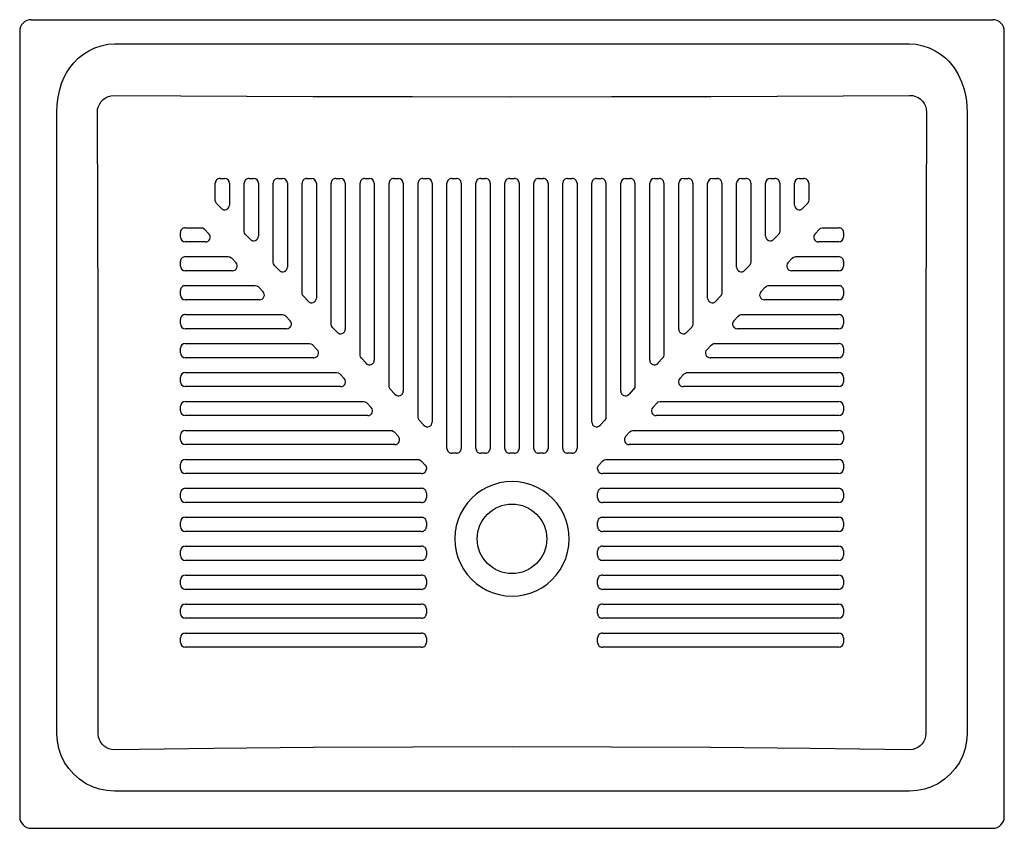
# Model space of a CAD drawing. Header units: millimetres. Extents: x 4245.296 to 4246.146, y 3250.811 to 3251.509.
import ezdxf

# ---------------------------------------------------------------- set-up
doc = ezdxf.new("R2010")
doc.units = ezdxf.units.MM
doc.layers.add('SANINDUSA', color=3, linetype='Continuous')

msp = doc.modelspace()

# ---------------------------------------------------------------- linework, layer by layer
at = {"layer": 'SANINDUSA'}
for p, q in [((4245.3062, 3251.50907), (4245.30774, 3251.50907)), ((4245.30774, 3251.50907), (4246.13459, 3251.50907)), ((4246.13459, 3251.50907), (4246.13613, 3251.50907)), ((4245.2962, 3251.49907), (4245.2962, 3250.82085)), ((4246.14613, 3250.82085), (4246.14613, 3251.49907)), ((4245.37791, 3251.48818), (4246.06442, 3251.48818)), ((4245.32836, 3250.89256), (4245.32836, 3251.42907)), ((4246.11398, 3251.42907), (4246.11398, 3250.89256)), ((4245.46915, 3251.37196), (4245.47315, 3251.37196)), ((4245.49415, 3251.37196), (4245.49815, 3251.37196)), ((4245.51915, 3251.37197), (4245.52315, 3251.37197)), ((4245.54415, 3251.37197), (4245.54815, 3251.37197)), ((4245.56916, 3251.37197), (4245.57316, 3251.37197)), ((4245.59416, 3251.37197), (4245.59816, 3251.37197)), ((4245.61916, 3251.37197), (4245.62316, 3251.37197)), ((4245.64416, 3251.37197), (4245.64816, 3251.37197)), ((4245.66916, 3251.37197), (4245.67316, 3251.37197)), ((4245.69416, 3251.37197), (4245.69816, 3251.37197)), ((4245.71917, 3251.37197), (4245.72317, 3251.37197)), ((4245.74417, 3251.37197), (4245.74817, 3251.37197)), ((4245.76917, 3251.37197), (4245.77317, 3251.37197)), ((4245.79417, 3251.37197), (4245.79817, 3251.37197)), ((4245.81917, 3251.37197), (4245.82317, 3251.37197)), ((4245.84418, 3251.37197), (4245.84818, 3251.37197)), ((4245.86918, 3251.37197), (4245.87318, 3251.37197)), ((4245.89418, 3251.37197), (4245.89818, 3251.37197)), ((4245.91918, 3251.37197), (4245.92318, 3251.37197)), ((4245.94418, 3251.37196), (4245.94818, 3251.37196)), ((4245.96918, 3251.37196), (4245.97318, 3251.37196)), ((4245.47013, 3251.34621), (4245.46613, 3251.35049)), ((4245.9762, 3251.35049), (4245.9722, 3251.34621)), ((4245.45587, 3251.32815), (4245.4596, 3251.32415)), ((4245.98273, 3251.32415), (4245.98647, 3251.32815)), ((4245.43502, 3251.32133), (4245.43502, 3251.32533)), ((4245.49513, 3251.31944), (4245.49113, 3251.32373)), ((4245.9512, 3251.32373), (4245.9472, 3251.31944)), ((4246.00731, 3251.32533), (4246.00731, 3251.32133)), ((4245.47922, 3251.30315), (4245.48296, 3251.29915)), ((4245.95938, 3251.29915), (4245.96311, 3251.30315)), ((4245.43502, 3251.29633), (4245.43502, 3251.30033)), ((4245.52013, 3251.29268), (4245.51613, 3251.29696)), ((4245.9262, 3251.29696), (4245.9222, 3251.29268)), ((4246.00732, 3251.30033), (4246.00732, 3251.29633)), ((4245.50257, 3251.27815), (4245.50631, 3251.27415)), ((4245.93602, 3251.27415), (4245.93976, 3251.27815)), ((4245.43502, 3251.27133), (4245.43502, 3251.27533)), ((4245.54513, 3251.26592), (4245.54113, 3251.2702)), ((4245.9012, 3251.2702), (4245.8972, 3251.26592)), ((4246.00732, 3251.27533), (4246.00732, 3251.27133)), ((4245.43501, 3251.24632), (4245.43501, 3251.25032)), ((4245.52593, 3251.25314), (4245.52967, 3251.24914)), ((4245.91267, 3251.24914), (4245.9164, 3251.25314)), ((4246.00732, 3251.25032), (4246.00732, 3251.24632)), ((4245.57014, 3251.23915), (4245.56614, 3251.24343)), ((4245.8762, 3251.24343), (4245.8722, 3251.23915)), ((4245.43501, 3251.22132), (4245.43501, 3251.22532)), ((4245.54928, 3251.22814), (4245.55302, 3251.22414)), ((4245.88931, 3251.22414), (4245.89305, 3251.22814)), ((4246.00732, 3251.22532), (4246.00732, 3251.22132)), ((4245.59514, 3251.21238), (4245.59114, 3251.21667)), ((4245.85119, 3251.21667), (4245.84719, 3251.21238)), ((4245.43501, 3251.19632), (4245.43501, 3251.20032)), ((4245.57264, 3251.20314), (4245.57638, 3251.19914)), ((4245.86596, 3251.19914), (4245.86969, 3251.20314)), ((4246.00732, 3251.20032), (4246.00732, 3251.19632)), ((4245.62014, 3251.18562), (4245.61614, 3251.1899)), ((4245.82619, 3251.1899), (4245.82219, 3251.18562)), ((4245.43501, 3251.17132), (4245.43501, 3251.17532)), ((4245.596, 3251.17813), (4245.59973, 3251.17413)), ((4245.8426, 3251.17413), (4245.84634, 3251.17813)), ((4246.00732, 3251.17532), (4246.00732, 3251.17132)), ((4245.64514, 3251.15886), (4245.64114, 3251.16314)), ((4245.80119, 3251.16314), (4245.79719, 3251.15886)), ((4245.43501, 3251.14632), (4245.43501, 3251.15032)), ((4245.61935, 3251.15313), (4245.62309, 3251.14913)), ((4245.81924, 3251.14913), (4245.82298, 3251.15313)), ((4246.00732, 3251.15032), (4246.00732, 3251.14632)), ((4245.67316, 3251.13469), (4245.66916, 3251.13469)), ((4245.69816, 3251.13469), (4245.69416, 3251.13469)), ((4245.72317, 3251.13469), (4245.71917, 3251.13469)), ((4245.74817, 3251.13469), (4245.74417, 3251.13469)), ((4245.77317, 3251.13469), (4245.76917, 3251.13469)), ((4245.43501, 3251.12132), (4245.43501, 3251.12532)), ((4245.64271, 3251.12813), (4245.64617, 3251.12443)), ((4245.79616, 3251.12443), (4245.79962, 3251.12813)), ((4246.00732, 3251.12532), (4246.00732, 3251.12132)), ((4245.64728, 3251.12161), (4245.64728, 3251.12132)), ((4245.79505, 3251.12132), (4245.79505, 3251.12161)), ((4245.43501, 3251.09632), (4245.43501, 3251.10032)), ((4245.64728, 3251.10032), (4245.64728, 3251.09632)), ((4245.79505, 3251.09632), (4245.79505, 3251.10032)), ((4246.00732, 3251.10032), (4246.00732, 3251.09632)), ((4245.43501, 3251.07132), (4245.43501, 3251.07532)), ((4245.64728, 3251.07532), (4245.64728, 3251.07132)), ((4245.79505, 3251.07132), (4245.79505, 3251.07532)), ((4246.00732, 3251.07532), (4246.00732, 3251.07132)), ((4245.43501, 3251.04632), (4245.43501, 3251.05032)), ((4245.64728, 3251.05032), (4245.64728, 3251.04632)), ((4245.79505, 3251.04632), (4245.79505, 3251.05032)), ((4246.00732, 3251.05032), (4246.00732, 3251.04632)), ((4245.43501, 3251.02132), (4245.43501, 3251.02532)), ((4245.64728, 3251.02532), (4245.64728, 3251.02132)), ((4245.79505, 3251.02132), (4245.79505, 3251.02532)), ((4246.00732, 3251.02532), (4246.00732, 3251.02132)), ((4245.43501, 3250.99632), (4245.43501, 3251.00032)), ((4245.64728, 3251.00032), (4245.64728, 3250.99632)), ((4245.79505, 3250.99632), (4245.79505, 3251.00032)), ((4246.00732, 3251.00032), (4246.00732, 3250.99632)), ((4245.43501, 3250.97132), (4245.43501, 3250.97532)), ((4245.64728, 3250.97532), (4245.64728, 3250.97132)), ((4245.79505, 3250.97132), (4245.79505, 3250.97532)), ((4246.00732, 3250.97532), (4246.00732, 3250.97132)), ((4246.06442, 3250.84301), (4245.37791, 3250.84301)), ((4245.3062, 3250.81085), (4246.13613, 3250.81085))]:
    msp.add_line(p, q, dxfattribs=at)
at = {"layer": 'SANINDUSA', "flags": 128}
for points in [[(4245.32836, 3251.42907), (4245.32861, 3251.43582), (4245.32938, 3251.44223), (4245.33083, 3251.44891), (4245.33242, 3251.45395), (4245.33439, 3251.45873), (4245.33675, 3251.46324), (4245.33949, 3251.46749), (4245.34292, 3251.4718), (4245.34676, 3251.47571), (4245.35115, 3251.47929), (4245.35586, 3251.48231), (4245.36104, 3251.4848), (4245.36646, 3251.48664), (4245.37218, 3251.4878), (4245.37791, 3251.48818)], [(4246.06442, 3251.48818), (4246.07015, 3251.4878), (4246.07587, 3251.48664), (4246.0813, 3251.4848), (4246.08647, 3251.48231), (4246.09118, 3251.47929), (4246.09557, 3251.47571), (4246.09818, 3251.47315), (4246.10061, 3251.47041), (4246.10284, 3251.46749), (4246.10643, 3251.46174), (4246.10932, 3251.45552), (4246.11153, 3251.44883), (4246.11266, 3251.44384), (4246.11339, 3251.43911), (4246.11383, 3251.43419), (4246.11398, 3251.42907)], [(4245.36327, 3251.42907), (4245.3635, 3251.43169), (4245.3642, 3251.43422), (4245.36525, 3251.43643), (4245.36665, 3251.43844), (4245.36837, 3251.44018), (4245.37035, 3251.44162), (4245.37255, 3251.4427), (4245.3749, 3251.4434), (4245.37791, 3251.44372)], [(4245.37791, 3251.44372), (4245.54951, 3251.44289), (4245.63532, 3251.44266), (4245.72113, 3251.44258), (4245.80695, 3251.44266), (4245.89278, 3251.44289), (4246.06442, 3251.44372)], [(4246.06442, 3251.44372), (4246.06703, 3251.44348), (4246.06956, 3251.44279), (4246.07178, 3251.44174), (4246.07379, 3251.44033), (4246.07553, 3251.43862), (4246.07697, 3251.43663), (4246.07805, 3251.43444), (4246.07875, 3251.43209), (4246.07907, 3251.42907)], [(4245.36404, 3250.89256), (4245.36402, 3251.07131), (4245.3639, 3251.25019), (4245.36367, 3251.33963), (4245.36327, 3251.42907)], [(4246.07907, 3251.42907), (4246.07866, 3251.33971), (4246.07844, 3251.25033), (4246.07832, 3251.07145), (4246.07829, 3250.89256)], [(4245.46502, 3251.35331), (4245.46502, 3251.36225), (4245.46502, 3251.36784)], [(4245.47727, 3251.36784), (4245.47727, 3251.35889), (4245.47727, 3251.34903)], [(4245.49002, 3251.32654), (4245.49002, 3251.33549), (4245.49003, 3251.36784)], [(4245.50228, 3251.36784), (4245.50228, 3251.3589), (4245.50227, 3251.32226)], [(4245.51502, 3251.29978), (4245.51502, 3251.30872), (4245.51503, 3251.3445), (4245.51503, 3251.36784)], [(4245.52728, 3251.36784), (4245.52728, 3251.3589), (4245.52727, 3251.32312), (4245.52727, 3251.2955)], [(4245.54002, 3251.27301), (4245.54002, 3251.28196), (4245.54003, 3251.31774), (4245.54003, 3251.36784)], [(4245.55228, 3251.36784), (4245.55228, 3251.3589), (4245.55228, 3251.32313), (4245.55227, 3251.26873)], [(4245.56503, 3251.24625), (4245.56503, 3251.25519), (4245.56503, 3251.29097), (4245.56503, 3251.36784)], [(4245.57728, 3251.36785), (4245.57728, 3251.3589), (4245.57728, 3251.32313), (4245.57728, 3251.24197)], [(4245.59003, 3251.21948), (4245.59003, 3251.22843), (4245.59003, 3251.26421), (4245.59003, 3251.31603), (4245.59003, 3251.36785)], [(4245.60228, 3251.36785), (4245.60228, 3251.3589), (4245.60228, 3251.32313), (4245.60228, 3251.26917), (4245.60228, 3251.2152)], [(4245.61503, 3251.19272), (4245.61503, 3251.20166), (4245.61503, 3251.23745), (4245.61503, 3251.30265), (4245.61503, 3251.36785)], [(4245.62728, 3251.36785), (4245.62728, 3251.35891), (4245.62728, 3251.32313), (4245.62728, 3251.25579), (4245.62728, 3251.18843)], [(4245.64003, 3251.16595), (4245.64003, 3251.1749), (4245.64003, 3251.21068), (4245.64003, 3251.28927), (4245.64004, 3251.36785)], [(4245.65229, 3251.36785), (4245.65229, 3251.35891), (4245.65229, 3251.32313), (4245.65228, 3251.25157), (4245.65228, 3251.18), (4245.65228, 3251.16167)], [(4245.66504, 3251.13882), (4245.66504, 3251.14776), (4245.66504, 3251.18355), (4245.66504, 3251.25512), (4245.66504, 3251.32668), (4245.66504, 3251.36785)], [(4245.67729, 3251.36785), (4245.67729, 3251.35891), (4245.67729, 3251.32313), (4245.67729, 3251.25157), (4245.67729, 3251.18), (4245.67729, 3251.13882)], [(4245.69004, 3251.13882), (4245.69004, 3251.14776), (4245.69004, 3251.18355), (4245.69004, 3251.25512), (4245.69004, 3251.32668), (4245.69004, 3251.36785)], [(4245.70229, 3251.36785), (4245.70229, 3251.35891), (4245.70229, 3251.32313), (4245.70229, 3251.25157), (4245.70229, 3251.18), (4245.70229, 3251.13882)], [(4245.71504, 3251.13882), (4245.71504, 3251.14776), (4245.71504, 3251.18355), (4245.71504, 3251.25512), (4245.71504, 3251.32668), (4245.71504, 3251.36785)], [(4245.72729, 3251.36785), (4245.72729, 3251.35891), (4245.72729, 3251.32313), (4245.72729, 3251.25157), (4245.72729, 3251.18), (4245.72729, 3251.13882)], [(4245.74004, 3251.13882), (4245.74004, 3251.14776), (4245.74004, 3251.18355), (4245.74004, 3251.25512), (4245.74004, 3251.32668), (4245.74004, 3251.36785)], [(4245.75229, 3251.36785), (4245.75229, 3251.35891), (4245.75229, 3251.32313), (4245.75229, 3251.25157), (4245.75229, 3251.18), (4245.75229, 3251.13882)], [(4245.76505, 3251.13882), (4245.76505, 3251.14776), (4245.76505, 3251.18355), (4245.76505, 3251.25512), (4245.76505, 3251.32668), (4245.76504, 3251.36785)], [(4245.7773, 3251.36785), (4245.7773, 3251.35891), (4245.7773, 3251.32313), (4245.7773, 3251.25157), (4245.7773, 3251.18), (4245.7773, 3251.13882)], [(4245.79005, 3251.16167), (4245.79005, 3251.17062), (4245.79005, 3251.2064), (4245.79005, 3251.27797), (4245.79005, 3251.34953), (4245.79005, 3251.36785)], [(4245.8023, 3251.36785), (4245.8023, 3251.3589), (4245.8023, 3251.32313), (4245.8023, 3251.24455), (4245.8023, 3251.16595)], [(4245.81505, 3251.18843), (4245.81505, 3251.19738), (4245.81505, 3251.23316), (4245.81505, 3251.30051), (4245.81505, 3251.36785)], [(4245.8273, 3251.36785), (4245.8273, 3251.3589), (4245.8273, 3251.32313), (4245.8273, 3251.25793), (4245.8273, 3251.19272)], [(4245.84005, 3251.2152), (4245.84005, 3251.22415), (4245.84005, 3251.25993), (4245.84005, 3251.31389), (4245.84005, 3251.36785)], [(4245.8523, 3251.36785), (4245.8523, 3251.3589), (4245.8523, 3251.32313), (4245.8523, 3251.27131), (4245.85231, 3251.21948)], [(4245.86506, 3251.24197), (4245.86506, 3251.25091), (4245.86506, 3251.28669), (4245.86505, 3251.36785)], [(4245.8773, 3251.36784), (4245.8773, 3251.3589), (4245.87731, 3251.32313), (4245.87731, 3251.24625)], [(4245.89006, 3251.26873), (4245.89006, 3251.27768), (4245.89006, 3251.31346), (4245.89005, 3251.36784)], [(4245.9023, 3251.36784), (4245.90231, 3251.3589), (4245.90231, 3251.32312), (4245.90231, 3251.27301)], [(4245.91506, 3251.2955), (4245.91506, 3251.30444), (4245.91506, 3251.34022), (4245.91506, 3251.36784)], [(4245.92731, 3251.36784), (4245.92731, 3251.3589), (4245.92731, 3251.32312), (4245.92731, 3251.29978)], [(4245.94006, 3251.32226), (4245.94006, 3251.33121), (4245.94006, 3251.36784)], [(4245.95231, 3251.36784), (4245.95231, 3251.35889), (4245.95231, 3251.32654)], [(4245.96506, 3251.34903), (4245.96506, 3251.35797), (4245.96506, 3251.36784)], [(4245.97731, 3251.36784), (4245.97731, 3251.35889), (4245.97731, 3251.35331)], [(4245.46613, 3251.35049), (4245.46537, 3251.35165), (4245.46503, 3251.35299), (4245.46502, 3251.35331)], [(4245.97731, 3251.35331), (4245.97708, 3251.35194), (4245.97641, 3251.35073), (4245.9762, 3251.35049)], [(4245.43914, 3251.32946), (4245.44809, 3251.32946), (4245.45285, 3251.32946)], [(4245.45285, 3251.32946), (4245.45422, 3251.32922), (4245.45543, 3251.32855), (4245.45587, 3251.32815)], [(4245.98647, 3251.32815), (4245.98757, 3251.32899), (4245.98889, 3251.32941), (4245.98948, 3251.32946)], [(4245.98948, 3251.32946), (4245.99842, 3251.32946), (4246.00319, 3251.32946)], [(4245.49113, 3251.32373), (4245.49037, 3251.32488), (4245.49003, 3251.32623), (4245.49002, 3251.32654)], [(4245.95231, 3251.32654), (4245.95208, 3251.32518), (4245.95141, 3251.32397), (4245.9512, 3251.32373)], [(4245.45659, 3251.31721), (4245.44764, 3251.31721), (4245.43914, 3251.31721)], [(4246.00319, 3251.31721), (4245.99425, 3251.31721), (4245.98575, 3251.31721)], [(4245.43914, 3251.30445), (4245.44809, 3251.30445), (4245.47621, 3251.30446)], [(4245.47621, 3251.30446), (4245.47757, 3251.30422), (4245.47878, 3251.30355), (4245.47922, 3251.30315)], [(4245.96311, 3251.30315), (4245.96422, 3251.30399), (4245.96553, 3251.30441), (4245.96613, 3251.30446)], [(4245.96613, 3251.30446), (4245.97507, 3251.30446), (4246.00319, 3251.30445)], [(4245.51613, 3251.29696), (4245.51537, 3251.29812), (4245.51503, 3251.29946), (4245.51502, 3251.29978)], [(4245.92731, 3251.29978), (4245.92708, 3251.29841), (4245.92641, 3251.2972), (4245.9262, 3251.29696)], [(4245.47994, 3251.29221), (4245.471, 3251.2922), (4245.43914, 3251.2922)], [(4246.00319, 3251.2922), (4245.99425, 3251.2922), (4245.96239, 3251.29221)], [(4245.43914, 3251.27945), (4245.44808, 3251.27945), (4245.48386, 3251.27945), (4245.49956, 3251.27945)], [(4245.49956, 3251.27945), (4245.50093, 3251.27922), (4245.50214, 3251.27855), (4245.50257, 3251.27815)], [(4245.93976, 3251.27815), (4245.94086, 3251.27898), (4245.94218, 3251.27941), (4245.94277, 3251.27945)], [(4245.94277, 3251.27945), (4245.95172, 3251.27945), (4245.98749, 3251.27945), (4246.00319, 3251.27945)], [(4245.54113, 3251.2702), (4245.54037, 3251.27135), (4245.54004, 3251.2727), (4245.54002, 3251.27301)], [(4245.90231, 3251.27301), (4245.90208, 3251.27165), (4245.9014, 3251.27044), (4245.9012, 3251.2702)], [(4245.5033, 3251.2672), (4245.49435, 3251.2672), (4245.45858, 3251.2672), (4245.43914, 3251.2672)], [(4246.00319, 3251.2672), (4245.99425, 3251.2672), (4245.95848, 3251.2672), (4245.93904, 3251.2672)], [(4245.43914, 3251.25445), (4245.44808, 3251.25445), (4245.48386, 3251.25445), (4245.52292, 3251.25445)], [(4245.52292, 3251.25445), (4245.52428, 3251.25422), (4245.52549, 3251.25355), (4245.52593, 3251.25314)], [(4245.9164, 3251.25314), (4245.91751, 3251.25398), (4245.91882, 3251.25441), (4245.91942, 3251.25445)], [(4245.91942, 3251.25445), (4245.92836, 3251.25445), (4245.96414, 3251.25445), (4246.00319, 3251.25445)], [(4245.52665, 3251.2422), (4245.51771, 3251.2422), (4245.48193, 3251.2422), (4245.43914, 3251.2422)], [(4245.56614, 3251.24343), (4245.56537, 3251.24459), (4245.56504, 3251.24593), (4245.56503, 3251.24625)], [(4245.87731, 3251.24625), (4245.87707, 3251.24488), (4245.8764, 3251.24367), (4245.8762, 3251.24343)], [(4246.00319, 3251.2422), (4245.99425, 3251.2422), (4245.95848, 3251.2422), (4245.91568, 3251.2422)], [(4245.43914, 3251.22945), (4245.44808, 3251.22945), (4245.48385, 3251.22945), (4245.54627, 3251.22945)], [(4245.54627, 3251.22945), (4245.54764, 3251.22922), (4245.54885, 3251.22855), (4245.54928, 3251.22814)], [(4245.89305, 3251.22814), (4245.89415, 3251.22898), (4245.89547, 3251.22941), (4245.89606, 3251.22945)], [(4245.89606, 3251.22945), (4245.90501, 3251.22945), (4245.94079, 3251.22945), (4246.00319, 3251.22945)], [(4245.55001, 3251.2172), (4245.54106, 3251.2172), (4245.50528, 3251.2172), (4245.43914, 3251.2172)], [(4245.59114, 3251.21667), (4245.59038, 3251.21782), (4245.59004, 3251.21917), (4245.59003, 3251.21948)], [(4245.85231, 3251.21948), (4245.85207, 3251.21812), (4245.8514, 3251.21691), (4245.85119, 3251.21667)], [(4246.00319, 3251.2172), (4245.99425, 3251.2172), (4245.95848, 3251.2172), (4245.89233, 3251.2172)], [(4245.43914, 3251.20445), (4245.44808, 3251.20445), (4245.48385, 3251.20445), (4245.56963, 3251.20445)], [(4245.56963, 3251.20445), (4245.57099, 3251.20421), (4245.5722, 3251.20354), (4245.57264, 3251.20314)], [(4245.86969, 3251.20314), (4245.87079, 3251.20398), (4245.87211, 3251.2044), (4245.87271, 3251.20445)], [(4245.87271, 3251.20445), (4245.88165, 3251.20445), (4245.91743, 3251.20445), (4246.00319, 3251.20445)], [(4245.57336, 3251.1922), (4245.56442, 3251.1922), (4245.52864, 3251.1922), (4245.43914, 3251.1922)], [(4245.61614, 3251.1899), (4245.61538, 3251.19106), (4245.61504, 3251.1924), (4245.61503, 3251.19272)], [(4245.8273, 3251.19272), (4245.82707, 3251.19135), (4245.8264, 3251.19014), (4245.82619, 3251.1899)], [(4246.00319, 3251.1922), (4245.99425, 3251.1922), (4245.95848, 3251.1922), (4245.86897, 3251.1922)], [(4245.43914, 3251.17945), (4245.44808, 3251.17945), (4245.48385, 3251.17945), (4245.59298, 3251.17944)], [(4245.59298, 3251.17944), (4245.59435, 3251.17921), (4245.59556, 3251.17854), (4245.596, 3251.17813)], [(4245.84634, 3251.17813), (4245.84744, 3251.17897), (4245.84876, 3251.1794), (4245.84935, 3251.17944)], [(4245.84935, 3251.17944), (4245.85829, 3251.17944), (4245.89407, 3251.17944), (4246.00319, 3251.17945)], [(4245.59672, 3251.16719), (4245.58778, 3251.16719), (4245.552, 3251.16719), (4245.49557, 3251.16719), (4245.43914, 3251.16719)], [(4245.64114, 3251.16314), (4245.64038, 3251.16429), (4245.64005, 3251.16564), (4245.64003, 3251.16595)], [(4245.8023, 3251.16595), (4245.80207, 3251.16459), (4245.8014, 3251.16338), (4245.80119, 3251.16314)], [(4246.00319, 3251.16719), (4245.99425, 3251.16719), (4245.95848, 3251.16719), (4245.84561, 3251.16719)], [(4245.43914, 3251.15444), (4245.44808, 3251.15444), (4245.48385, 3251.15444), (4245.55009, 3251.15444), (4245.61634, 3251.15444)], [(4245.61634, 3251.15444), (4245.6177, 3251.15421), (4245.61892, 3251.15354), (4245.61935, 3251.15313)], [(4245.82298, 3251.15313), (4245.82408, 3251.15397), (4245.8254, 3251.1544), (4245.82599, 3251.15444)], [(4245.82599, 3251.15444), (4245.83494, 3251.15444), (4245.87071, 3251.15444), (4245.93696, 3251.15444), (4246.00319, 3251.15444)], [(4245.62008, 3251.14219), (4245.61113, 3251.14219), (4245.57536, 3251.14219), (4245.50725, 3251.14219), (4245.43914, 3251.14219)], [(4246.00319, 3251.14219), (4245.99425, 3251.14219), (4245.95848, 3251.14219), (4245.89037, 3251.14219), (4245.82226, 3251.14219)], [(4245.43914, 3251.12944), (4245.44808, 3251.12944), (4245.48385, 3251.12944), (4245.56177, 3251.12944), (4245.63969, 3251.12944)], [(4245.63969, 3251.12944), (4245.64106, 3251.12921), (4245.64227, 3251.12854), (4245.64271, 3251.12813)], [(4245.64617, 3251.12443), (4245.64694, 3251.12327), (4245.64727, 3251.12193), (4245.64728, 3251.12161)], [(4245.79505, 3251.12161), (4245.79528, 3251.12298), (4245.79595, 3251.12419), (4245.79616, 3251.12443)], [(4245.79962, 3251.12813), (4245.80073, 3251.12897), (4245.80204, 3251.1294), (4245.80264, 3251.12944)], [(4245.80264, 3251.12944), (4245.81158, 3251.12944), (4245.84736, 3251.12944), (4245.92528, 3251.12944), (4246.00319, 3251.12944)], [(4245.64316, 3251.11719), (4245.63421, 3251.11719), (4245.59844, 3251.11719), (4245.52689, 3251.11719), (4245.45535, 3251.11719), (4245.43914, 3251.11719)], [(4246.00319, 3251.11719), (4245.99425, 3251.11719), (4245.95848, 3251.11719), (4245.88694, 3251.11719), (4245.81539, 3251.11719), (4245.79917, 3251.11719)], [(4245.72117, 3251.11025), (4245.71598, 3251.10998), (4245.71051, 3251.10909), (4245.70515, 3251.10758), (4245.70001, 3251.10549), (4245.69515, 3251.10284), (4245.69059, 3251.09965), (4245.68643, 3251.09598), (4245.68272, 3251.09185), (4245.67947, 3251.08733), (4245.67676, 3251.08249), (4245.67461, 3251.07736), (4245.67305, 3251.07201), (4245.67209, 3251.06654), (4245.67176, 3251.06099), (4245.67206, 3251.05542), (4245.67297, 3251.04994), (4245.6745, 3251.0446), (4245.67661, 3251.03946), (4245.67928, 3251.03459), (4245.68249, 3251.03006), (4245.68619, 3251.0259), (4245.69032, 3251.0222), (4245.69484, 3251.01899), (4245.69971, 3251.01629), (4245.70482, 3251.01417), (4245.71015, 3251.01263), (4245.71563, 3251.0117), (4245.72117, 3251.01138), (4245.72635, 3251.01166), (4245.73148, 3251.01247), (4245.73683, 3251.01394), (4245.74199, 3251.01599), (4245.74688, 3251.0186), (4245.75145, 3251.02176), (4245.75565, 3251.02542), (4245.7594, 3251.02951), (4245.76267, 3251.034), (4245.76542, 3251.03884), (4245.76761, 3251.04394), (4245.7692, 3251.04926), (4245.7702, 3251.05475), (4245.77057, 3251.0603), (4245.77031, 3251.06585), (4245.76944, 3251.07135), (4245.76795, 3251.0767), (4245.76588, 3251.08185), (4245.76323, 3251.08674), (4245.76006, 3251.0913), (4245.7564, 3251.09547), (4245.75228, 3251.09922), (4245.74778, 3251.10247), (4245.74295, 3251.10518), (4245.73784, 3251.10735), (4245.73253, 3251.10893), (4245.72689, 3251.10992), (4245.72117, 3251.11025)], [(4245.43914, 3251.10444), (4245.44808, 3251.10444), (4245.48385, 3251.10444), (4245.55539, 3251.10444), (4245.62694, 3251.10444), (4245.64316, 3251.10444)], [(4245.79917, 3251.10444), (4245.80812, 3251.10444), (4245.84389, 3251.10444), (4245.91544, 3251.10444), (4245.98698, 3251.10444), (4246.00319, 3251.10444)], [(4245.64316, 3251.09219), (4245.63421, 3251.09219), (4245.59844, 3251.09219), (4245.52689, 3251.09219), (4245.45535, 3251.09219), (4245.43914, 3251.09219)], [(4246.00319, 3251.09219), (4245.99425, 3251.09219), (4245.95848, 3251.09219), (4245.88694, 3251.09219), (4245.81539, 3251.09219), (4245.79917, 3251.09219)], [(4245.43914, 3251.07944), (4245.44808, 3251.07944), (4245.48385, 3251.07944), (4245.55539, 3251.07944), (4245.62694, 3251.07944), (4245.64316, 3251.07944)], [(4245.79917, 3251.07944), (4245.80812, 3251.07944), (4245.84389, 3251.07944), (4245.91544, 3251.07944), (4245.98698, 3251.07944), (4246.00319, 3251.07944)], [(4245.64316, 3251.06719), (4245.63421, 3251.06719), (4245.59844, 3251.06719), (4245.52689, 3251.06719), (4245.45535, 3251.06719), (4245.43914, 3251.06719)], [(4246.00319, 3251.06719), (4245.99425, 3251.06719), (4245.95848, 3251.06719), (4245.88694, 3251.06719), (4245.81539, 3251.06719), (4245.79917, 3251.06719)], [(4245.43914, 3251.05444), (4245.44808, 3251.05444), (4245.48385, 3251.05444), (4245.55539, 3251.05444), (4245.62694, 3251.05444), (4245.64316, 3251.05444)], [(4245.79917, 3251.05444), (4245.80812, 3251.05444), (4245.84389, 3251.05444), (4245.91544, 3251.05444), (4245.98698, 3251.05444), (4246.00319, 3251.05444)], [(4245.64316, 3251.04219), (4245.63421, 3251.04219), (4245.59844, 3251.04219), (4245.52689, 3251.04219), (4245.45535, 3251.04219), (4245.43914, 3251.04219)], [(4246.00319, 3251.04219), (4245.99425, 3251.04219), (4245.95848, 3251.04219), (4245.88694, 3251.04219), (4245.81539, 3251.04219), (4245.79917, 3251.04219)], [(4245.43914, 3251.02944), (4245.44808, 3251.02944), (4245.48385, 3251.02944), (4245.55539, 3251.02944), (4245.62694, 3251.02944), (4245.64316, 3251.02944)], [(4245.79917, 3251.02944), (4245.80812, 3251.02944), (4245.84389, 3251.02944), (4245.91544, 3251.02944), (4245.98698, 3251.02944), (4246.00319, 3251.02944)], [(4245.64316, 3251.01719), (4245.63421, 3251.01719), (4245.59844, 3251.01719), (4245.52689, 3251.01719), (4245.45535, 3251.01719), (4245.43914, 3251.01719)], [(4246.00319, 3251.01719), (4245.99425, 3251.01719), (4245.95848, 3251.01719), (4245.88694, 3251.01719), (4245.81539, 3251.01719), (4245.79917, 3251.01719)], [(4245.43914, 3251.00444), (4245.44808, 3251.00444), (4245.48385, 3251.00444), (4245.55539, 3251.00444), (4245.62694, 3251.00444), (4245.64316, 3251.00444)], [(4245.79917, 3251.00444), (4245.80812, 3251.00444), (4245.84389, 3251.00444), (4245.91544, 3251.00444), (4245.98698, 3251.00444), (4246.00319, 3251.00444)], [(4245.64316, 3250.99219), (4245.63421, 3250.99219), (4245.59844, 3250.99219), (4245.52689, 3250.99219), (4245.45535, 3250.99219), (4245.43914, 3250.99219)], [(4246.00319, 3250.99219), (4245.99425, 3250.99219), (4245.95848, 3250.99219), (4245.88694, 3250.99219), (4245.81539, 3250.99219), (4245.79917, 3250.99219)], [(4245.43914, 3250.97944), (4245.44808, 3250.97944), (4245.48385, 3250.97944), (4245.55539, 3250.97944), (4245.62694, 3250.97944), (4245.64316, 3250.97944)], [(4245.79917, 3250.97944), (4245.80812, 3250.97944), (4245.84389, 3250.97944), (4245.91544, 3250.97944), (4245.98698, 3250.97944), (4246.00319, 3250.97944)], [(4245.64316, 3250.96719), (4245.63421, 3250.96719), (4245.59844, 3250.96719), (4245.52689, 3250.96719), (4245.45535, 3250.96719), (4245.43914, 3250.96719)], [(4246.00319, 3250.96719), (4245.99425, 3250.96719), (4245.95848, 3250.96719), (4245.88694, 3250.96719), (4245.81539, 3250.96719), (4245.79917, 3250.96719)], [(4245.37791, 3250.84301), (4245.37142, 3250.84343), (4245.3651, 3250.84468), (4245.35895, 3250.84678), (4245.35311, 3250.84965), (4245.34776, 3250.85323), (4245.34287, 3250.85752), (4245.33858, 3250.86241), (4245.335, 3250.86777), (4245.33213, 3250.8736), (4245.33003, 3250.87975), (4245.32878, 3250.88608), (4245.32836, 3250.89256)], [(4245.37791, 3250.8787), (4245.37544, 3250.87892), (4245.37305, 3250.87958), (4245.37096, 3250.88057), (4245.36905, 3250.8819), (4245.3674, 3250.88352), (4245.36604, 3250.88539), (4245.36502, 3250.88746), (4245.36435, 3250.88967), (4245.36404, 3250.89256)], [(4246.11398, 3250.89256), (4246.11356, 3250.88608), (4246.1123, 3250.87975), (4246.1102, 3250.8736), (4246.10733, 3250.86777), (4246.10375, 3250.86241), (4246.09946, 3250.85752), (4246.09458, 3250.85323), (4246.08922, 3250.84965), (4246.08339, 3250.84678), (4246.07723, 3250.84468), (4246.07091, 3250.84343), (4246.06442, 3250.84301)], [(4246.07829, 3250.89256), (4246.07806, 3250.89009), (4246.0774, 3250.88769), (4246.07641, 3250.8856), (4246.07509, 3250.88371), (4246.07347, 3250.88206), (4246.0716, 3250.8807), (4246.06951, 3250.87967), (4246.06729, 3250.879), (4246.06442, 3250.8787)], [(4246.06442, 3250.8787), (4245.97869, 3250.87977), (4245.89294, 3250.88054), (4245.80715, 3250.88101), (4245.72136, 3250.88116), (4245.6355, 3250.88101), (4245.54964, 3250.88054), (4245.46377, 3250.87977), (4245.37791, 3250.8787)]]:
    msp.add_lwpolyline(points, dxfattribs=at)
at = {"layer": 'SANINDUSA'}
msp.add_circle((4245.72117, 3251.06082), 0.03, dxfattribs=at)
for centre, radius, start, end in [((4245.3062, 3251.49907), 0.01, 89.99738, 180), ((4246.13613, 3251.49907), 0.01, 0, 90.00262), ((4245.46915, 3251.36784), 0.00413, 89.98953, 180.01029), ((4245.47315, 3251.36784), 0.00412, 0.00941, 89.99029), ((4245.49415, 3251.36784), 0.00413, 89.99002, 180.00901), ((4245.49815, 3251.36784), 0.00412, 0.00897, 89.99156), ((4245.51915, 3251.36784), 0.00413, 89.99054, 180), ((4245.52315, 3251.36784), 0.00412, 0.00851, 89.99284), ((4245.54415, 3251.36784), 0.00413, 89.99108, 180), ((4245.54815, 3251.36784), 0.00412, 0, 89.99414), ((4245.56916, 3251.36784), 0.00413, 89.99168, 180), ((4245.57316, 3251.36785), 0.00412, 0, 89.99544), ((4245.59416, 3251.36785), 0.00413, 89.99232, 180), ((4245.59816, 3251.36785), 0.00412, 0, 89.99672), ((4245.61916, 3251.36785), 0.00413, 89.99302, 180), ((4245.62316, 3251.36785), 0.00412, 0, 89.99797), ((4245.64416, 3251.36785), 0.00413, 89.99379, 180), ((4245.64816, 3251.36785), 0.00412, 0, 89.99919), ((4245.66916, 3251.36785), 0.00413, 89.99464, 180), ((4245.67316, 3251.36785), 0.00412, 0, 90.00037), ((4245.69416, 3251.36785), 0.00413, 89.99555, 180), ((4245.69817, 3251.36785), 0.00413, 0, 90.00149), ((4245.71917, 3251.36785), 0.00413, 89.99655, 180), ((4245.72317, 3251.36785), 0.00413, 0, 90.00257), ((4245.74417, 3251.36785), 0.00412, 89.99762, 180), ((4245.74817, 3251.36785), 0.00413, 0, 90.00358), ((4245.76917, 3251.36785), 0.00412, 89.99877, 180), ((4245.77317, 3251.36785), 0.00413, 0, 90.00454), ((4245.79417, 3251.36785), 0.00412, 89.99998, 180), ((4245.79817, 3251.36785), 0.00413, 0, 90.00545), ((4245.81917, 3251.36785), 0.00412, 90.00126, 180), ((4245.82317, 3251.36785), 0.00413, 0, 90.00629), ((4245.84418, 3251.36785), 0.00412, 90.00259, 180), ((4245.84818, 3251.36785), 0.00413, 0, 90.00709), ((4245.86918, 3251.36785), 0.00412, 90.00396, 180), ((4245.87318, 3251.36784), 0.00413, 0, 90.00784), ((4245.89418, 3251.36784), 0.00412, 90.00536, 180), ((4245.89818, 3251.36784), 0.00413, 0, 90.00855), ((4245.91918, 3251.36784), 0.00412, 90.00677, 179.99187), ((4245.92318, 3251.36784), 0.00413, 0, 90.00922), ((4245.94418, 3251.36784), 0.00412, 90.00818, 179.99129), ((4245.94818, 3251.36784), 0.00413, 359.99112, 90.00985), ((4245.96918, 3251.36784), 0.00412, 90.00956, 179.99073), ((4245.97318, 3251.36784), 0.00413, 359.98971, 90.01047), ((4245.47315, 3251.34902), 0.00413, 223.06041, 0.01062), ((4245.96919, 3251.34902), 0.00413, 179.98758, 316.94139), ((4245.43914, 3251.32533), 0.00413, 89.99268, 180.00964), ((4246.00319, 3251.32533), 0.00413, 359.98999, 90.00769), ((4245.43914, 3251.32133), 0.00412, 180, 269.99126), ((4245.45659, 3251.32133), 0.00413, 269.99339, 43.04819), ((4245.49815, 3251.32226), 0.00413, 223.05954, 0.00859), ((4245.94419, 3251.32226), 0.00413, 179.98974, 316.94213), ((4245.98575, 3251.32133), 0.00413, 136.95239, 270.00603), ((4246.00319, 3251.32133), 0.00412, 270.00927, 0), ((4245.43914, 3251.30033), 0.00413, 89.99475, 180.00835), ((4246.00319, 3251.30033), 0.00413, 359.99115, 90.00574), ((4245.43914, 3251.29633), 0.00412, 180, 269.99246), ((4245.47994, 3251.29633), 0.00413, 269.99581, 43.04876), ((4245.52315, 3251.2955), 0.00413, 223.05825, 0), ((4245.91919, 3251.2955), 0.00413, 179.99186, 316.9432), ((4245.96239, 3251.29633), 0.00413, 136.95163, 270.0038), ((4246.00319, 3251.29633), 0.00412, 270.00817, 0), ((4245.43914, 3251.27533), 0.00413, 89.99671, 180), ((4246.00319, 3251.27533), 0.00413, 0, 90.00389), ((4245.43914, 3251.27133), 0.00412, 180, 269.99374), ((4245.5033, 3251.27133), 0.00413, 269.99799, 43.04948), ((4245.54815, 3251.26873), 0.00413, 223.05675, 0), ((4245.89418, 3251.26873), 0.00413, 180, 316.94441), ((4245.93904, 3251.27133), 0.00413, 136.9507, 270.00182), ((4246.00319, 3251.27133), 0.00412, 270.00697, 0), ((4245.43914, 3251.25032), 0.00413, 89.99857, 180), ((4246.00319, 3251.25032), 0.00413, 0, 90.00211), ((4245.43914, 3251.24632), 0.00412, 180, 269.99514), ((4245.52665, 3251.24633), 0.00413, 269.99994, 43.05025), ((4245.57315, 3251.24197), 0.00413, 223.05516, 0), ((4245.86918, 3251.24197), 0.00413, 180, 316.94568), ((4245.91568, 3251.24633), 0.00413, 136.94974, 270.00007), ((4246.00319, 3251.24632), 0.00412, 270.00562, 0), ((4245.43914, 3251.22532), 0.00413, 90.00034, 180), ((4246.00319, 3251.22532), 0.00413, 0, 90.00039), ((4245.43914, 3251.22132), 0.00412, 180, 269.99654), ((4245.55001, 3251.22132), 0.00413, 270.00131, 43.05061), ((4245.89233, 3251.22132), 0.00413, 136.94924, 269.99884), ((4246.00319, 3251.22132), 0.00412, 270.00425, 0), ((4245.59815, 3251.2152), 0.00413, 223.05364, 0), ((4245.84418, 3251.2152), 0.00413, 180, 316.9468), ((4245.43914, 3251.20032), 0.00413, 90.00187, 180), ((4246.00319, 3251.20032), 0.00413, 0, 89.99886), ((4245.43914, 3251.19632), 0.00412, 180, 269.99868), ((4245.57336, 3251.19632), 0.00413, 270.00374, 43.05371), ((4245.86897, 3251.19632), 0.00413, 136.94597, 269.99658), ((4246.00319, 3251.19632), 0.00412, 270.00205, 0), ((4245.62316, 3251.18843), 0.00413, 223.04503, 0), ((4245.81918, 3251.18843), 0.00413, 180, 316.95513), ((4245.43914, 3251.17532), 0.00413, 90.00324, 180), ((4245.59672, 3251.17132), 0.00413, 270.001, 43.04428), ((4245.84561, 3251.17132), 0.00413, 136.95569, 269.99903), ((4246.00319, 3251.17532), 0.00413, 0, 89.99749), ((4245.43914, 3251.17132), 0.00412, 180, 269.99839), ((4246.00319, 3251.17132), 0.00413, 270.00236, 0), ((4245.64816, 3251.16167), 0.00413, 223.04383, 0), ((4245.79417, 3251.16167), 0.00413, 180, 316.95605), ((4245.43914, 3251.15032), 0.00413, 90.00286, 180), ((4245.62008, 3251.14632), 0.00413, 270.00014, 43.04414), ((4245.82226, 3251.14632), 0.00413, 136.95591, 269.9998), ((4246.00319, 3251.15032), 0.00413, 0, 89.99786), ((4245.43914, 3251.14632), 0.00412, 180, 269.99833), ((4246.00319, 3251.14632), 0.00413, 270.00239, 0), ((4245.66916, 3251.13882), 0.00413, 180, 270.0005), ((4245.67316, 3251.13882), 0.00413, 269.99972, 0), ((4245.69416, 3251.13882), 0.00413, 180, 270.00047), ((4245.69816, 3251.13882), 0.00413, 269.99956, 0), ((4245.71917, 3251.13882), 0.00413, 180, 270.00041), ((4245.72317, 3251.13882), 0.00413, 269.99945, 0), ((4245.74417, 3251.13882), 0.00413, 180, 270.0003), ((4245.74817, 3251.13882), 0.00413, 269.9994, 0), ((4245.76917, 3251.13882), 0.00413, 180, 270.00016), ((4245.77317, 3251.13882), 0.00413, 269.9994, 0), ((4245.43914, 3251.12532), 0.00413, 90.00269, 180), ((4246.00319, 3251.12532), 0.00413, 0, 89.99802), ((4245.43914, 3251.12132), 0.00412, 180, 269.99829), ((4245.64316, 3251.12132), 0.00413, 269.99989, 0), ((4245.79917, 3251.12132), 0.00413, 180, 270.00002), ((4246.00319, 3251.12132), 0.00413, 270.00242, 0), ((4245.43914, 3251.10032), 0.00413, 90.0026, 180), ((4245.64316, 3251.10032), 0.00413, 0, 90.00037), ((4245.79917, 3251.10032), 0.00413, 89.99954, 180), ((4246.00319, 3251.10032), 0.00413, 0, 89.99811), ((4245.43914, 3251.09632), 0.00413, 180, 269.99829), ((4245.64316, 3251.09632), 0.00413, 269.99983, 0), ((4245.79917, 3251.09632), 0.00413, 180, 270.00008), ((4246.00319, 3251.09632), 0.00413, 270.00242, 0), ((4245.43914, 3251.07532), 0.00413, 90.00256, 180), ((4245.64316, 3251.07532), 0.00413, 0, 90.00033), ((4245.79917, 3251.07532), 0.00413, 89.99957, 180), ((4246.00319, 3251.07532), 0.00413, 0, 89.99814), ((4245.43914, 3251.07132), 0.00413, 180, 269.9983), ((4245.64316, 3251.07132), 0.00413, 269.99981, 0), ((4245.79917, 3251.07132), 0.00413, 180, 270.0001), ((4246.00319, 3251.07132), 0.00413, 270.00241, 0), ((4245.43914, 3251.05032), 0.00413, 90.00254, 180), ((4245.43914, 3251.04632), 0.00413, 180, 269.99831), ((4245.64316, 3251.05032), 0.00413, 0, 90.00033), ((4245.64316, 3251.04632), 0.00413, 269.99981, 0), ((4245.79917, 3251.05032), 0.00413, 89.99958, 180), ((4245.79917, 3251.04632), 0.00413, 180, 270.0001), ((4246.00319, 3251.05032), 0.00413, 0, 89.99815), ((4246.00319, 3251.04632), 0.00413, 270.00239, 0), ((4245.43914, 3251.02532), 0.00413, 90.00254, 180), ((4245.64316, 3251.02532), 0.00413, 0, 90.00034), ((4245.79917, 3251.02532), 0.00413, 89.99957, 180), ((4246.00319, 3251.02532), 0.00413, 0, 89.99815), ((4245.43914, 3251.02132), 0.00413, 180, 269.99833), ((4245.64316, 3251.02132), 0.00413, 269.99983, 0), ((4245.79917, 3251.02132), 0.00413, 180, 270.00008), ((4246.00319, 3251.02132), 0.00413, 270.00237, 0), ((4245.43914, 3251.00032), 0.00413, 90.00255, 180), ((4245.64316, 3251.00032), 0.00413, 0, 90.00036), ((4245.79917, 3251.00032), 0.00413, 89.99955, 180), ((4246.00319, 3251.00032), 0.00413, 0, 89.99815), ((4245.43914, 3250.99632), 0.00412, 180, 269.99834), ((4245.64316, 3250.99632), 0.00413, 269.99984, 0), ((4245.79917, 3250.99632), 0.00413, 180, 270.00006), ((4246.00319, 3250.99632), 0.00413, 270.00235, 0), ((4245.43914, 3250.97532), 0.00413, 90.00255, 180), ((4245.64316, 3250.97532), 0.00413, 0, 90.00037), ((4245.79917, 3250.97532), 0.00413, 89.99953, 180), ((4246.00319, 3250.97532), 0.00413, 0, 89.99814), ((4245.43914, 3250.97132), 0.00412, 180, 269.99836), ((4245.64316, 3250.97132), 0.00413, 269.99986, 0), ((4245.79917, 3250.97132), 0.00413, 180, 270.00005), ((4246.00319, 3250.97132), 0.00413, 270.00233, 0), ((4245.3062, 3250.82085), 0.01, 180, 269.99868), ((4246.13613, 3250.82085), 0.01, 270.00132, 0)]:
    msp.add_arc(centre, radius, start, end, dxfattribs=at)

doc.saveas('drawing.dxf')
